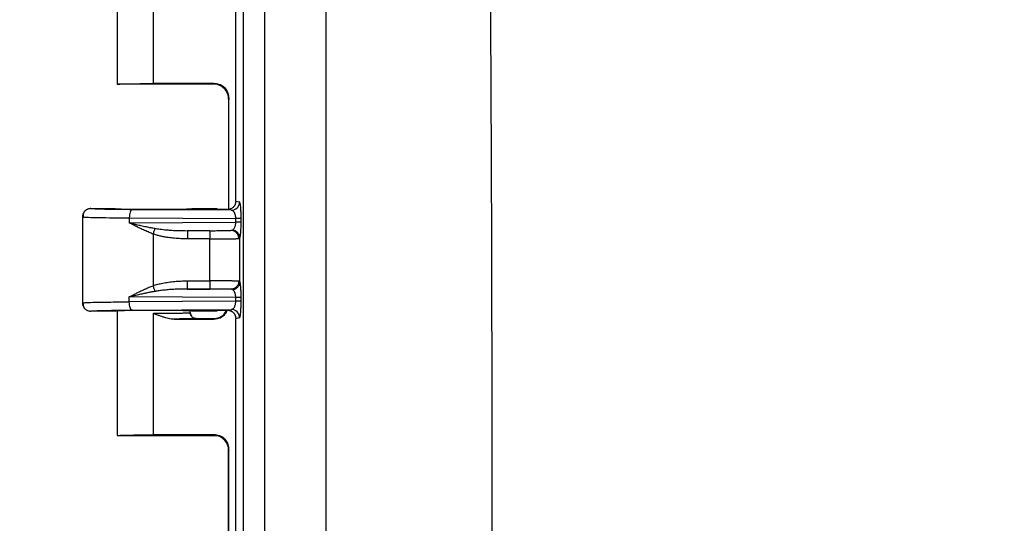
# Model space of a CAD drawing. Header units: inches. Extents: x 1.1 to 48.4, y 1.1 to 37.1.
# Tile 9 of 22: x 10.6 to 14.8, y 15.8 to 17.9. Entities that reach past the tile are written whole.
import ezdxf

# ---------------------------------------------------------------- set-up
doc = ezdxf.new("R2010")
doc.units = ezdxf.units.IN
doc.header["$LTSCALE"] = 4.5
doc.header["$MEASUREMENT"] = 0
doc.layers.add('DIMENSIONS', color=140, linetype='Continuous', lineweight=25)
doc.styles.add('SLDTEXTSTYLE0', font='TXT', dxfattribs={"width": 0.7})
doc.dimstyles.new('SLDDIMSTYLE0', dxfattribs={"dimtxt": 0.382324, "dimasz": 0.585, "dimexe": 0, "dimexo": 0.0625, "dimgap": 0.095581, "dimtad": 0, "dimtih": 1, "dimtoh": 1, "dimrnd": 1e-09, "dimzin": 12, "dimdsep": 46, "dimtxsty": 'SLDTEXTSTYLE0', "dimsah": 1, "dimcen": 0.09, "dimadec": 0, "dimazin": 3, "dimtfac": 1, "dimtofl": 0, "dimtmove": 0, "dimatfit": 3, "dimfxl": 0, "dimfrac": 2, "dimtolj": 1, "dimtzin": 12, "dimarcsym": 0})

# ---------------------------------------------------------------- blocks, each defined once
blk = doc.blocks.new('_D_3')
at = {"layer": 'DIMENSIONS'}
for p, q in [((10.8567, 21.8093), (10.8567, 28.5819)), ((23.5329, 16.1253), (23.5329, 28.5819)), ((10.8567, 28.0194), (15.9794, 28.0194)), ((16.4975, 28.0194), (16.3691, 28.0194)), ((16.3691, 28.0194), (16.3691, 27.4117)), ((17.9517, 28.0194), (18.08, 28.0194)), ((18.08, 28.0194), (18.08, 27.4117)), ((23.5329, 28.0194), (18.4698, 28.0194)), ((16.3691, 27.4117), (16.4975, 27.4117)), ((18.08, 27.4117), (17.9517, 27.4117))]:
    blk.add_line(p, q, dxfattribs=at)
for points in [[(10.8567, 28.0194), (11.4417, 27.9294), (11.4417, 28.1094)], [(23.5329, 28.0194), (22.9479, 28.1094), (22.9479, 27.9294)]]:
    blk.add_solid(points, dxfattribs=at)
at = {"layer": 'DIMENSIONS', "char_height": 0.375, "attachment_point": 1, "style": 'SLDTEXTSTYLE0'}
for s, insert in [('12.68', (16.4975, 28.5884)), ('322.0', (16.4975, 27.8951))]:
    blk.add_mtext(s, dxfattribs=dict(at, insert=insert))
blk = doc.blocks.new('_D_4')
at = {"layer": 'DIMENSIONS'}
for p, q in [((12.677, 22.9128), (6.3961, 22.9128)), ((6.9586, 22.9128), (6.9586, 16.0077)), ((6.2315, 15.3145), (6.1031, 15.3145)), ((6.1031, 15.3145), (6.1031, 14.7069)), ((7.6856, 15.3145), (7.814, 15.3145)), ((7.814, 15.3145), (7.814, 14.7069)), ((6.1031, 14.7069), (6.2315, 14.7069)), ((7.814, 14.7069), (7.6856, 14.7069)), ((6.9586, 8.8878), (6.9586, 14.6213)), ((12.677, 8.8878), (6.3961, 8.8878))]:
    blk.add_line(p, q, dxfattribs=at)
for points in [[(6.9586, 22.9128), (6.8686, 22.3278), (7.0486, 22.3278)], [(6.9586, 8.8878), (7.0486, 9.4728), (6.8686, 9.4728)]]:
    blk.add_solid(points, dxfattribs=at)
at = {"layer": 'DIMENSIONS', "char_height": 0.375, "attachment_point": 1, "style": 'SLDTEXTSTYLE0'}
for s, insert in [('14.02', (6.2315, 15.8835)), ('356.2', (6.2315, 15.1903))]:
    blk.add_mtext(s, dxfattribs=dict(at, insert=insert))
blk = doc.blocks.new('_D_6')
at = {"layer": 'DIMENSIONS'}
for p, q in [((11.5295, 22.6028), (8.522, 22.6028)), ((9.0845, 22.6028), (9.0845, 16.0077)), ((8.3575, 15.3145), (8.2291, 15.3145)), ((8.2291, 15.3145), (8.2291, 14.7069)), ((9.8116, 15.3145), (9.94, 15.3145)), ((9.94, 15.3145), (9.94, 14.7069)), ((8.2291, 14.7069), (8.3575, 14.7069)), ((9.94, 14.7069), (9.8116, 14.7069)), ((9.0845, 9.1978), (9.0845, 14.6213)), ((11.5295, 9.1978), (8.522, 9.1978))]:
    blk.add_line(p, q, dxfattribs=at)
for points in [[(9.0845, 22.6028), (8.9945, 22.0178), (9.1745, 22.0178)], [(9.0845, 9.1978), (9.1745, 9.7828), (8.9945, 9.7828)]]:
    blk.add_solid(points, dxfattribs=at)
at = {"layer": 'DIMENSIONS', "char_height": 0.375, "attachment_point": 1, "style": 'SLDTEXTSTYLE0'}
for s, insert in [('13.41', (8.3575, 15.8835)), ('340.5', (8.3575, 15.1903))]:
    blk.add_mtext(s, dxfattribs=dict(at, insert=insert))
blk = doc.blocks.new('_D_7')
at = {"layer": 'DIMENSIONS'}
for p, q in [((12.8429, 23.5253), (4.2701, 23.5253)), ((4.8326, 23.5253), (4.8326, 16.0077)), ((4.1055, 15.3145), (3.9771, 15.3145)), ((3.9771, 15.3145), (3.9771, 14.7069)), ((5.5597, 15.3145), (5.688, 15.3145)), ((5.688, 15.3145), (5.688, 14.7069)), ((3.9771, 14.7069), (4.1055, 14.7069)), ((5.688, 14.7069), (5.5597, 14.7069)), ((4.8326, 8.2753), (4.8326, 14.6213)), ((12.8429, 8.2753), (4.2701, 8.2753))]:
    blk.add_line(p, q, dxfattribs=at)
for points in [[(4.8326, 23.5253), (4.7426, 22.9403), (4.9226, 22.9403)], [(4.8326, 8.2753), (4.9226, 8.8603), (4.7426, 8.8603)]]:
    blk.add_solid(points, dxfattribs=at)
at = {"layer": 'DIMENSIONS', "char_height": 0.375, "attachment_point": 1, "style": 'SLDTEXTSTYLE0'}
for s, insert in [('15.25', (4.1055, 15.8835)), ('387.4', (4.1055, 15.1903))]:
    blk.add_mtext(s, dxfattribs=dict(at, insert=insert))

msp = doc.modelspace()

# ---------------------------------------------------------------- linework, layer by layer
for p, q in [((11.542, 22.3172), (11.542, 9.4834)), ((11.8954, 21.2898), (11.8954, 10.5108)), ((11.0042, 18.1815), (11.0042, 17.6503)), ((11.1604, 17.653), (11.1604, 18.1722)), ((11.5107, 17.1502), (11.5107, 18.1504)), ((11.4323, 17.6503), (11.0042, 17.6503)), ((11.4169, 17.653), (11.1604, 17.653)), ((11.4153, 17.6514), (11.4169, 17.653)), ((11.4458, 17.6473), (11.4323, 17.6503)), ((11.4819, 17.588), (11.4803, 17.5864)), ((11.4803, 17.5864), (11.4803, 17.1159)), ((11.4819, 17.1163), (11.4819, 17.588)), ((11.5272, 17.1469), (11.5107, 17.1502)), ((10.8681, 17.11), (10.867, 17.1081)), ((10.8917, 17.119), (10.9967, 17.119)), ((11.4923, 17.1119), (11.0685, 17.1146)), ((11.3242, 17.119), (11.4293, 17.119)), ((11.4293, 17.119), (11.4362, 17.1156)), ((11.4923, 17.1119), (11.4756, 17.1153)), ((10.8567, 17.0844), (10.8567, 16.7162)), ((10.8567, 17.084), (10.8615, 17.0834)), ((11.0565, 17.0796), (11.5109, 17.0767)), ((11.0565, 17.0796), (11.0565, 17.0585)), ((11.0565, 17.0585), (11.5109, 17.0613)), ((11.5109, 17.0613), (11.5109, 17.0767)), ((11.5338, 17.0613), (11.5109, 17.0613)), ((11.5338, 17.0613), (11.5338, 17.0767)), ((11.3048, 17.025), (11.4901, 17.0261)), ((11.4, 17.025), (11.3048, 17.025)), ((11.1583, 17.0105), (11.1583, 16.7901)), ((11.4003, 16.99), (11.305, 16.99)), ((11.4003, 16.8106), (11.4003, 16.99)), ((11.5289, 16.8069), (11.5289, 16.9937)), ((11.305, 16.8106), (11.4003, 16.8106)), ((11.4901, 16.7745), (11.3048, 16.7756)), ((11.3048, 16.7756), (11.4, 16.7756)), ((11.0565, 16.721), (11.0565, 16.7421)), ((11.5109, 16.7392), (11.0565, 16.7421)), ((11.5109, 16.7238), (11.0565, 16.721)), ((11.5109, 16.7238), (11.5109, 16.7392)), ((11.5338, 16.7238), (11.5109, 16.7238)), ((11.5338, 16.7238), (11.5338, 16.7392)), ((10.8567, 16.7166), (10.864, 16.7172)), ((10.9967, 16.6815), (10.8917, 16.6815)), ((11.0042, 16.6822), (10.9967, 16.6815)), ((11.0042, 16.6824), (11.0042, 16.1503)), ((11.0685, 16.686), (11.4923, 16.6887)), ((11.3167, 16.6753), (11.3167, 16.6815)), ((11.4293, 16.6815), (11.3242, 16.6815)), ((11.4362, 16.685), (11.4293, 16.6815)), ((11.4756, 16.6853), (11.4923, 16.6887)), ((11.1604, 16.153), (11.1604, 16.6722)), ((11.2404, 16.6479), (11.2797, 16.6479)), ((11.2515, 16.6476), (11.4169, 16.6476)), ((11.3218, 16.6602), (11.3138, 16.675)), ((11.3232, 16.6584), (11.317, 16.6712)), ((11.3417, 16.6503), (11.4323, 16.6503)), ((11.4169, 16.6476), (11.4153, 16.6492)), ((11.5107, 16.6504), (11.5272, 16.6537)), ((11.5107, 15.6502), (11.5107, 16.6504)), ((11.0042, 16.1503), (11.4323, 16.1503)), ((11.4169, 16.153), (11.1604, 16.153)), ((11.4169, 16.153), (11.4153, 16.1514)), ((11.4438, 16.1488), (11.4323, 16.1503)), ((11.4819, 16.088), (11.4803, 16.0864)), ((11.4803, 15.6159), (11.4803, 16.0864)), ((11.4819, 15.6163), (11.4819, 16.088))]:
    msp.add_line(p, q)
msp.add_arc((11.4922, 17.1469), 0.035, 270.2071, 0.0027)
for points, knots in [([(11.6316, 22.3172), (11.6317, 22.3147), (11.6318, 22.3086), (11.6322, 22.2984), (11.6326, 22.2881), (11.6329, 22.2788), (11.6329, 22.2678), (11.6329, 22.251), (11.6329, 22.2283), (11.6329, 22.1949), (11.6329, 22.1533), (11.6329, 22.0866), (11.6329, 22.0032), (11.6329, 21.8698), (11.6329, 21.703), (11.6329, 21.3029), (11.6329, 20.4358), (11.6329, 18.5682), (11.6329, 15.9003), (11.6329, 13.2324), (11.6329, 11.3649), (11.6329, 10.4978), (11.6329, 10.0976), (11.6329, 9.9309), (11.6329, 9.7975), (11.6329, 9.7141), (11.6329, 9.6474), (11.6329, 9.6057), (11.6329, 9.5724), (11.6329, 9.5497), (11.6329, 9.5329), (11.6329, 9.5219), (11.6326, 9.5126), (11.6322, 9.5023), (11.6318, 9.492), (11.6317, 9.486), (11.6316, 9.4834)], [0, 0, 0, 0, 0.000594, 0.001405, 0.002395, 0.003006, 0.003569, 0.00498, 0.006929, 0.008878, 0.012775, 0.016673, 0.024469, 0.032264, 0.047855, 0.063447, 0.125811, 0.25054, 0.499997, 0.749455, 0.874184, 0.936548, 0.952139, 0.96773, 0.975526, 0.983321, 0.987219, 0.991117, 0.993066, 0.995015, 0.99642, 0.996987, 0.997592, 0.998589, 0.999402, 1, 1, 1, 1]), ([(12.5627, 21.2898), (12.564, 21.1987), (12.5667, 21.0171), (12.5705, 20.7458), (12.5741, 20.4765), (12.5774, 20.2089), (12.5808, 19.9184), (12.5843, 19.6052), (12.5887, 19.1561), (12.5935, 18.5951), (12.598, 17.9214), (12.6012, 17.2477), (12.6031, 16.574), (12.6037, 15.9003), (12.6031, 15.2266), (12.6012, 14.5529), (12.598, 13.8792), (12.5935, 13.2055), (12.5887, 12.6445), (12.5843, 12.1954), (12.5794, 11.7482), (12.5725, 11.1864), (12.566, 10.7373), (12.5627, 10.5108)], [0, 0, 0, 0, 0.025366, 0.050533, 0.075518, 0.100338, 0.125013, 0.156373, 0.187515, 0.250014, 0.312512, 0.375009, 0.437505, 0.5, 0.562495, 0.624991, 0.687488, 0.749986, 0.812485, 0.843625, 0.874987, 0.936952, 1, 1, 1, 1]), ([(11.0042, 17.6503), (11.0043, 17.6506), (11.0078, 17.651), (11.0232, 17.6516), (11.0352, 17.6519), (11.0656, 17.6525), (11.084, 17.6527), (11.1223, 17.6529), (11.1421, 17.653), (11.1604, 17.653)], [0, 0, 0, 0, 0.25, 0.25, 0.5, 0.5, 0.75, 0.75, 1, 1, 1, 1]), ([(11.4803, 17.5864), (11.4803, 17.5941), (11.4789, 17.6023), (11.4726, 17.6183), (11.4677, 17.626), (11.455, 17.6387), (11.4473, 17.6437), (11.4313, 17.65), (11.423, 17.6514), (11.4153, 17.6514)], [0, 0, 0, 0, 0.25, 0.25, 0.5, 0.5, 0.75, 0.75, 1, 1, 1, 1]), ([(11.4819, 17.588), (11.4819, 17.5957), (11.4805, 17.6039), (11.4742, 17.6199), (11.4692, 17.6276), (11.4565, 17.6403), (11.4488, 17.6453), (11.4328, 17.6516), (11.4246, 17.653), (11.4169, 17.653)], [0, 0, 0, 0, 0.25, 0.25, 0.5, 0.5, 0.75, 0.75, 1, 1, 1, 1]), ([(11.4435, 17.6491), (11.4481, 17.6471), (11.4573, 17.643), (11.471, 17.6273), (11.48, 17.6073), (11.4806, 17.5926), (11.4808, 17.5856)], [0, 0, 0, 0, 0.258259, 0.518361, 0.769072, 1, 1, 1, 1]), ([(11.5107, 17.1502), (11.5106, 17.149), (11.5106, 17.1466), (11.51, 17.143), (11.509, 17.1394), (11.5077, 17.136), (11.506, 17.1327), (11.504, 17.1295), (11.5012, 17.1261), (11.4973, 17.1225), (11.4921, 17.1192), (11.4858, 17.1165), (11.4812, 17.1158), (11.4788, 17.1154)], [0, 0, 0, 0, 0.070048, 0.140532, 0.211459, 0.282834, 0.354663, 0.426953, 0.499708, 0.609639, 0.729661, 0.85978, 1, 1, 1, 1]), ([(11.5297, 17.1413), (11.5296, 17.1419), (11.5293, 17.1432), (11.5288, 17.1446), (11.5283, 17.1458), (11.5278, 17.1467), (11.5274, 17.1468), (11.5272, 17.1469)], [0, 0, 0, 0, 0.174308, 0.361449, 0.56142, 0.77425, 1, 1, 1, 1]), ([(10.8917, 17.119), (10.8904, 17.119), (10.8878, 17.1189), (10.8839, 17.1183), (10.88, 17.1171), (10.8762, 17.1155), (10.8725, 17.1134), (10.8691, 17.1109), (10.8659, 17.1079), (10.8631, 17.1044), (10.8605, 17.1002), (10.8584, 17.0953), (10.857, 17.0899), (10.8568, 17.086), (10.8567, 17.084)], [0, 0, 0, 0, 0.069046, 0.141016, 0.215344, 0.291371, 0.368371, 0.445585, 0.522605, 0.604702, 0.6939, 0.789973, 0.892337, 1, 1, 1, 1]), ([(10.8637, 17.1051), (10.8618, 17.1018), (10.8579, 17.0952), (10.8593, 17.087), (10.86, 17.0829)], [0, 0, 0, 0, 0.494864, 1, 1, 1, 1]), ([(11.0685, 17.1146), (11.0428, 17.1148), (11.0185, 17.115), (10.975, 17.1156), (10.9558, 17.116), (10.9244, 17.1167), (10.9122, 17.1172), (10.8958, 17.1181), (10.8916, 17.1186), (10.8917, 17.119)], [0, 0, 0, 0, 0.25, 0.25, 0.5, 0.5, 0.75, 0.75, 1, 1, 1, 1]), ([(10.9967, 17.119), (10.9967, 17.119), (10.9968, 17.1189), (10.9974, 17.1188), (10.9984, 17.1186), (10.9998, 17.1185), (11.0014, 17.1184), (11.0034, 17.1182), (11.0055, 17.1181), (11.008, 17.118), (11.0105, 17.1179), (11.0133, 17.1178), (11.0162, 17.1177), (11.0192, 17.1176), (11.0223, 17.1175), (11.0254, 17.1174), (11.0286, 17.1174), (11.0319, 17.1173), (11.0351, 17.1172), (11.0383, 17.1171), (11.0415, 17.1171), (11.0539, 17.1169), (11.0785, 17.1165), (11.1186, 17.1163), (11.1674, 17.1161), (11.2241, 17.1163), (11.2634, 17.1168), (11.2828, 17.1171), (11.2892, 17.1173), (11.2956, 17.1174), (11.3019, 17.1176), (11.3078, 17.1178), (11.3131, 17.118), (11.3177, 17.1182), (11.3213, 17.1185), (11.3237, 17.1188), (11.324, 17.119), (11.3242, 17.119)], [0, 0, 0, 0, 0.016331, 0.032262, 0.047793, 0.062924, 0.077655, 0.091985, 0.105916, 0.119446, 0.132576, 0.145306, 0.157636, 0.169566, 0.181096, 0.192225, 0.202955, 0.213284, 0.223213, 0.232741, 0.24187, 0.250599, 0.33692, 0.420211, 0.500474, 0.621597, 0.749455, 0.767311, 0.786768, 0.807824, 0.83048, 0.854735, 0.88059, 0.908044, 0.937097, 0.967749, 1, 1, 1, 1]), ([(11.0685, 17.1146), (11.0654, 17.1145), (11.0623, 17.1106), (11.0579, 17.0977), (11.0566, 17.0887), (11.0565, 17.0796)], [0, 0, 0, 0, 0.5, 0.5, 1, 1, 1, 1]), ([(11.4756, 17.1153), (11.4743, 17.1153), (11.4718, 17.1153), (11.4679, 17.1153), (11.4639, 17.1153), (11.4599, 17.1154), (11.4556, 17.1154), (11.4509, 17.1154), (11.4443, 17.1155), (11.4394, 17.1156), (11.4362, 17.1156)], [0, 0, 0, 0, 0.084702, 0.173146, 0.266053, 0.364044, 0.46765, 0.589721, 0.727142, 1, 1, 1, 1]), ([(11.5109, 17.0767), (11.5109, 17.0777), (11.5109, 17.0795), (11.5107, 17.0823), (11.5103, 17.0851), (11.5099, 17.0878), (11.5094, 17.0905), (11.5083, 17.0944), (11.5065, 17.0995), (11.5039, 17.1042), (11.5011, 17.1077), (11.4984, 17.1099), (11.4954, 17.1115), (11.4935, 17.1118), (11.4923, 17.1119)], [0, 0, 0, 0, 0.042767, 0.08611, 0.130256, 0.175421, 0.221806, 0.269596, 0.394316, 0.535462, 0.642853, 0.766467, 0.863579, 1, 1, 1, 1]), ([(11.5338, 17.0767), (11.5338, 17.0783), (11.5338, 17.0814), (11.5338, 17.0861), (11.5337, 17.0908), (11.5336, 17.0955), (11.5334, 17.1002), (11.5333, 17.1048), (11.5329, 17.112), (11.5323, 17.1218), (11.5314, 17.1306), (11.5305, 17.1372), (11.53, 17.1399), (11.5297, 17.1413)], [0, 0, 0, 0, 0.054343, 0.109734, 0.166148, 0.223543, 0.281919, 0.341269, 0.401538, 0.570281, 0.764177, 0.868089, 1, 1, 1, 1]), ([(10.8615, 17.0834), (10.8621, 17.0833), (10.8644, 17.0828), (10.8843, 17.082), (10.9238, 17.081), (10.985, 17.0801), (11.0331, 17.0798), (11.0565, 17.0796)], [0, 0, 0, 0, 0.071988, 0.249152, 0.518318, 0.764549, 1, 1, 1, 1]), ([(11.0565, 17.0585), (11.0617, 17.0573), (11.0712, 17.055), (11.0846, 17.0519), (11.096, 17.0493), (11.1102, 17.0461), (11.1274, 17.0424), (11.1476, 17.0383), (11.1605, 17.036), (11.1665, 17.0348)], [0, 0, 0, 0, 0.143161, 0.266977, 0.371447, 0.456572, 0.657037, 0.838176, 1, 1, 1, 1]), ([(11.1583, 17.0105), (11.1555, 17.0116), (11.1497, 17.0139), (11.1408, 17.0175), (11.1316, 17.0215), (11.1219, 17.0258), (11.1118, 17.0305), (11.0986, 17.0368), (11.0799, 17.0462), (11.0652, 17.0539), (11.0565, 17.0585)], [0, 0, 0, 0, 0.079319, 0.163194, 0.251644, 0.344686, 0.442334, 0.544601, 0.733694, 1, 1, 1, 1]), ([(11.497, 17.0275), (11.4976, 17.0278), (11.4988, 17.0285), (11.5004, 17.0299), (11.5019, 17.0315), (11.5038, 17.0338), (11.5058, 17.0373), (11.5078, 17.042), (11.5092, 17.0468), (11.5102, 17.0516), (11.5108, 17.0564), (11.5109, 17.0597), (11.5109, 17.0613)], [0, 0, 0, 0, 0.091001, 0.175269, 0.252836, 0.323744, 0.473527, 0.607679, 0.712964, 0.8126, 0.907811, 1, 1, 1, 1]), ([(11.5338, 17.0767), (11.5332, 17.0767), (11.5307, 17.0767), (11.5227, 17.0767), (11.5171, 17.0767), (11.5109, 17.0767)], [0, 0, 0, 0, 0.5, 0.5, 1, 1, 1, 1]), ([(11.5308, 17.0028), (11.5314, 17.0069), (11.5319, 17.0116), (11.5324, 17.0186), (11.5326, 17.0209), (11.5328, 17.0243), (11.5329, 17.0255), (11.533, 17.028), (11.5331, 17.0292), (11.5336, 17.0405), (11.5338, 17.0513), (11.5338, 17.0613)], [0, 0, 0, 0, 0.25, 0.25, 0.375, 0.375, 0.4375, 0.4375, 0.5, 0.5, 1, 1, 1, 1]), ([(11.1583, 17.0105), (11.1598, 17.0149), (11.1614, 17.0196), (11.1643, 17.028), (11.1655, 17.0318), (11.1665, 17.0348)], [0, 0, 0, 0, 0.5, 0.5, 1, 1, 1, 1]), ([(11.1665, 17.0348), (11.17, 17.0342), (11.1772, 17.033), (11.1887, 17.0314), (11.2013, 17.0299), (11.2151, 17.0285), (11.2351, 17.0269), (11.2651, 17.0253), (11.2901, 17.0251), (11.3048, 17.025)], [0, 0, 0, 0, 0.075222, 0.158636, 0.250258, 0.350099, 0.458169, 0.683251, 1, 1, 1, 1]), ([(11.3048, 17.025), (11.3049, 17.0248), (11.3049, 17.021), (11.305, 17.008), (11.305, 16.999), (11.305, 16.99)], [0, 0, 0, 0, 0.5, 0.5, 1, 1, 1, 1]), ([(11.4, 17.025), (11.4051, 17.025), (11.4101, 17.025), (11.4199, 17.025), (11.4247, 17.025), (11.4392, 17.0251), (11.4479, 17.0252), (11.4641, 17.0254), (11.4711, 17.0255), (11.4827, 17.0258), (11.4871, 17.026), (11.4901, 17.0261)], [0, 0, 0, 0, 0.125, 0.125, 0.25, 0.25, 0.5, 0.5, 0.75, 0.75, 1, 1, 1, 1]), ([(11.4, 17.025), (11.4001, 17.0249), (11.4001, 17.0238), (11.4001, 17.02), (11.4002, 17.0174), (11.4002, 17.0116), (11.4002, 17.008), (11.4003, 16.9996), (11.4003, 16.9948), (11.4003, 16.99)], [0, 0, 0, 0, 0.25, 0.25, 0.5, 0.5, 0.75, 0.75, 1, 1, 1, 1]), ([(11.5235, 16.9911), (11.5235, 16.996), (11.5224, 17.0008), (11.5189, 17.0093), (11.5164, 17.0129), (11.5109, 17.0187), (11.5074, 17.0213), (11.4993, 17.025), (11.4947, 17.0261), (11.4901, 17.0261)], [0, 0, 0, 0, 0.25, 0.25, 0.5, 0.5, 0.75, 0.75, 1, 1, 1, 1]), ([(11.5289, 16.9937), (11.5288, 16.9981), (11.5278, 17.0024), (11.5253, 17.0082), (11.5243, 17.01), (11.5221, 17.0133), (11.5209, 17.0148), (11.517, 17.019), (11.5137, 17.0216), (11.5059, 17.0256), (11.5015, 17.027), (11.497, 17.0275)], [0, 0, 0, 0, 0.25, 0.25, 0.375, 0.375, 0.5, 0.5, 0.75, 0.75, 1, 1, 1, 1]), ([(11.305, 16.99), (11.3003, 16.99), (11.2909, 16.9901), (11.277, 16.9905), (11.2632, 16.9913), (11.2497, 16.9924), (11.2363, 16.9938), (11.2215, 16.9958), (11.2055, 16.9984), (11.1888, 17.0018), (11.1731, 17.0057), (11.1632, 17.009), (11.1583, 17.0105)], [0, 0, 0, 0, 0.095225, 0.189125, 0.281749, 0.373151, 0.463382, 0.5525, 0.674317, 0.789353, 0.897827, 1, 1, 1, 1]), ([(11.4003, 16.99), (11.4027, 16.99), (11.4076, 16.99), (11.4151, 16.99), (11.4226, 16.99), (11.4302, 16.99), (11.4378, 16.9901), (11.4454, 16.9901), (11.453, 16.9901), (11.4605, 16.9902), (11.4679, 16.9902), (11.475, 16.9903), (11.482, 16.9904), (11.4887, 16.9904), (11.4951, 16.9905), (11.5011, 16.9906), (11.5067, 16.9907), (11.5118, 16.9908), (11.5163, 16.9909), (11.5203, 16.991), (11.5224, 16.9911), (11.5235, 16.9911)], [0, 0, 0, 0, 0.044617, 0.090114, 0.136496, 0.183763, 0.23192, 0.280972, 0.330924, 0.381776, 0.433523, 0.486162, 0.53969, 0.594111, 0.649428, 0.705638, 0.762735, 0.820715, 0.879579, 0.939338, 1, 1, 1, 1]), ([(11.5235, 16.9911), (11.5241, 16.9912), (11.5252, 16.9913), (11.5265, 16.9916), (11.5276, 16.9921), (11.5284, 16.9928), (11.5287, 16.9934), (11.5289, 16.9937)], [0, 0, 0, 0, 0.214615, 0.422149, 0.62233, 0.815028, 1, 1, 1, 1]), ([(11.1583, 16.7901), (11.1615, 16.7911), (11.168, 16.7933), (11.1782, 16.7961), (11.1889, 16.7987), (11.2001, 16.8011), (11.2119, 16.8033), (11.2286, 16.8059), (11.2504, 16.8084), (11.2774, 16.8103), (11.2958, 16.8105), (11.305, 16.8106)], [0, 0, 0, 0, 0.06789, 0.13876, 0.212698, 0.289782, 0.370082, 0.453657, 0.630824, 0.812802, 1, 1, 1, 1]), ([(11.3048, 16.7756), (11.3048, 16.7757), (11.3049, 16.7768), (11.3049, 16.7806), (11.3049, 16.7832), (11.305, 16.789), (11.305, 16.7926), (11.305, 16.801), (11.305, 16.8058), (11.305, 16.8106)], [0, 0, 0, 0, 0.25, 0.25, 0.5, 0.5, 0.75, 0.75, 1, 1, 1, 1]), ([(11.4003, 16.8106), (11.4003, 16.8058), (11.4003, 16.801), (11.4002, 16.7926), (11.4002, 16.789), (11.4002, 16.7832), (11.4001, 16.7806), (11.4001, 16.7768), (11.4001, 16.7757), (11.4, 16.7756)], [0, 0, 0, 0, 0.25, 0.25, 0.5, 0.5, 0.75, 0.75, 1, 1, 1, 1]), ([(11.5235, 16.8094), (11.5227, 16.8095), (11.5212, 16.8095), (11.5185, 16.8096), (11.5154, 16.8097), (11.5121, 16.8098), (11.5085, 16.8099), (11.5045, 16.8099), (11.5004, 16.81), (11.496, 16.8101), (11.4914, 16.8101), (11.4866, 16.8102), (11.4817, 16.8102), (11.4766, 16.8103), (11.4714, 16.8103), (11.4661, 16.8104), (11.4607, 16.8104), (11.4553, 16.8105), (11.4498, 16.8105), (11.4442, 16.8105), (11.4387, 16.8105), (11.4331, 16.8106), (11.4275, 16.8106), (11.422, 16.8106), (11.4165, 16.8106), (11.411, 16.8106), (11.4056, 16.8106), (11.402, 16.8106), (11.4003, 16.8106)], [0, 0, 0, 0, 0.044421, 0.088358, 0.131814, 0.174793, 0.2173, 0.259336, 0.3009, 0.34199, 0.382603, 0.422737, 0.462393, 0.501572, 0.540277, 0.578506, 0.616258, 0.653532, 0.690326, 0.72664, 0.762472, 0.797826, 0.832704, 0.867107, 0.901038, 0.934496, 0.967483, 1, 1, 1, 1]), ([(11.5235, 16.8094), (11.5235, 16.8046), (11.5224, 16.7998), (11.5189, 16.7913), (11.5164, 16.7877), (11.5109, 16.7819), (11.5074, 16.7793), (11.4993, 16.7755), (11.4947, 16.7745), (11.4901, 16.7745)], [0, 0, 0, 0, 0.25, 0.25, 0.5, 0.5, 0.75, 0.75, 1, 1, 1, 1]), ([(11.497, 16.7731), (11.5015, 16.7736), (11.5059, 16.775), (11.5137, 16.779), (11.517, 16.7816), (11.5209, 16.7858), (11.5221, 16.7873), (11.5243, 16.7906), (11.5253, 16.7924), (11.5278, 16.7982), (11.5288, 16.8025), (11.5289, 16.8069)], [0, 0, 0, 0, 0.25, 0.25, 0.5, 0.5, 0.625, 0.625, 0.75, 0.75, 1, 1, 1, 1]), ([(11.5289, 16.8069), (11.5286, 16.8073), (11.5282, 16.808), (11.5271, 16.8088), (11.5256, 16.8093), (11.5242, 16.8094), (11.5235, 16.8094)], [0, 0, 0, 0, 0.232737, 0.477233, 0.733109, 1, 1, 1, 1]), ([(11.5334, 16.764), (11.5333, 16.7653), (11.5332, 16.7681), (11.533, 16.7721), (11.5328, 16.776), (11.5326, 16.7797), (11.5323, 16.7834), (11.5319, 16.788), (11.5314, 16.7933), (11.5306, 16.7989), (11.5298, 16.8037), (11.5292, 16.8058), (11.5289, 16.8069)], [0, 0, 0, 0, 0.0641125, 0.129176, 0.1951426, 0.2620328, 0.3298486, 0.398552, 0.5356032, 0.681521, 0.8363053, 1, 1, 1, 1]), ([(11.0565, 16.7421), (11.0596, 16.7438), (11.0656, 16.7469), (11.0741, 16.7514), (11.082, 16.7554), (11.089, 16.759), (11.0953, 16.7621), (11.106, 16.7674), (11.121, 16.7744), (11.1401, 16.7829), (11.1525, 16.7878), (11.1583, 16.7901)], [0, 0, 0, 0, 0.0961727, 0.1838803, 0.2631228, 0.3339007, 0.3962145, 0.4500651, 0.6523459, 0.8356149, 1, 1, 1, 1]), ([(11.1666, 16.7658), (11.162, 16.7649), (11.1526, 16.7632), (11.1378, 16.7603), (11.122, 16.757), (11.1042, 16.7531), (11.0821, 16.7481), (11.066, 16.7444), (11.0565, 16.7421)], [0, 0, 0, 0, 0.120142, 0.251693, 0.394659, 0.549042, 0.736262, 1, 1, 1, 1]), ([(11.1666, 16.7658), (11.1656, 16.7688), (11.1643, 16.7726), (11.1614, 16.781), (11.1598, 16.7856), (11.1583, 16.7901)], [0, 0, 0, 0, 0.5, 0.5, 1, 1, 1, 1]), ([(11.3048, 16.7756), (11.2983, 16.7756), (11.286, 16.7756), (11.2687, 16.7752), (11.2534, 16.7746), (11.2402, 16.7739), (11.2242, 16.7728), (11.2057, 16.7712), (11.1851, 16.7688), (11.1724, 16.7667), (11.1666, 16.7658)], [0, 0, 0, 0, 0.1402, 0.265377, 0.375531, 0.470663, 0.550774, 0.722434, 0.872158, 1, 1, 1, 1]), ([(11.4901, 16.7745), (11.4886, 16.7745), (11.4858, 16.7747), (11.4822, 16.7748), (11.4797, 16.7748), (11.4783, 16.7749), (11.4739, 16.775), (11.4707, 16.7751), (11.4637, 16.7752), (11.46, 16.7752), (11.4479, 16.7754), (11.439, 16.7755), (11.42, 16.7756), (11.4102, 16.7756), (11.4, 16.7756)], [0, 0, 0, 0, 0.125, 0.1875, 0.1875, 0.25, 0.25, 0.375, 0.375, 0.5, 0.5, 0.75, 0.75, 1, 1, 1, 1]), ([(11.5109, 16.7392), (11.5109, 16.7403), (11.5109, 16.7424), (11.5106, 16.7455), (11.5102, 16.7487), (11.5096, 16.7518), (11.5089, 16.7548), (11.508, 16.7577), (11.507, 16.7605), (11.5057, 16.7634), (11.5041, 16.7663), (11.5021, 16.769), (11.4997, 16.7715), (11.4979, 16.7726), (11.497, 16.7731)], [0, 0, 0, 0, 0.059035, 0.119362, 0.181389, 0.245491, 0.312008, 0.381245, 0.45347, 0.528924, 0.629128, 0.738979, 0.859988, 1, 1, 1, 1]), ([(11.4923, 16.6887), (11.493, 16.6887), (11.4943, 16.6889), (11.4961, 16.6895), (11.4976, 16.6903), (11.499, 16.6912), (11.501, 16.6929), (11.5036, 16.696), (11.5064, 16.701), (11.5085, 16.7065), (11.5098, 16.7121), (11.5107, 16.7179), (11.5108, 16.7219), (11.5109, 16.7238)], [0, 0, 0, 0, 0.080242, 0.151818, 0.21473, 0.268983, 0.314581, 0.471384, 0.605969, 0.71452, 0.815272, 0.909798, 1, 1, 1, 1]), ([(11.5338, 16.7392), (11.5332, 16.7392), (11.5307, 16.7392), (11.5227, 16.7392), (11.5171, 16.7392), (11.5109, 16.7392)], [0, 0, 0, 0, 0.5, 0.5, 1, 1, 1, 1]), ([(11.5301, 16.6618), (11.5305, 16.664), (11.5315, 16.6693), (11.5327, 16.6839), (11.5336, 16.7029), (11.5338, 16.7171), (11.5338, 16.7238)], [0, 0, 0, 0, 0.20136, 0.47041, 0.748018, 1, 1, 1, 1]), ([(11.5338, 16.7392), (11.5338, 16.7409), (11.5338, 16.7442), (11.5338, 16.7491), (11.5337, 16.7541), (11.5335, 16.7591), (11.5334, 16.7623), (11.5334, 16.764)], [0, 0, 0, 0, 0.191893, 0.387903, 0.588015, 0.792091, 1, 1, 1, 1]), ([(10.8567, 16.7166), (10.8567, 16.7157), (10.8568, 16.7133), (10.8574, 16.7087), (10.8592, 16.7031), (10.8623, 16.6971), (10.8667, 16.6917), (10.8723, 16.6871), (10.8785, 16.6839), (10.8851, 16.6819), (10.8895, 16.6817), (10.8917, 16.6815)], [0, 0, 0, 0, 0.047632, 0.131779, 0.250154, 0.367583, 0.500104, 0.628471, 0.756779, 0.881636, 1, 1, 1, 1]), ([(10.86, 16.7177), (10.8593, 16.7136), (10.8579, 16.7054), (10.8617, 16.6989), (10.8636, 16.6956)], [0, 0, 0, 0, 0.505088, 1, 1, 1, 1]), ([(10.864, 16.7172), (10.8665, 16.7175), (10.8721, 16.7182), (10.9126, 16.7194), (10.973, 16.7204), (11.0294, 16.7208), (11.0565, 16.721)], [0, 0, 0, 0, 0.200982, 0.436981, 0.729497, 1, 1, 1, 1]), ([(10.8917, 16.6815), (10.8916, 16.682), (10.8958, 16.6825), (10.9122, 16.6834), (10.9244, 16.6839), (10.9558, 16.6846), (10.975, 16.685), (11.0185, 16.6856), (11.0428, 16.6858), (11.0685, 16.686)], [0, 0, 0, 0, 0.25, 0.25, 0.5, 0.5, 0.75, 0.75, 1, 1, 1, 1]), ([(11.3242, 16.6815), (11.3241, 16.6816), (11.3241, 16.6817), (11.3234, 16.6818), (11.3224, 16.682), (11.3211, 16.6821), (11.3194, 16.6822), (11.3175, 16.6824), (11.3153, 16.6825), (11.3129, 16.6826), (11.3103, 16.6827), (11.3076, 16.6828), (11.3047, 16.6829), (11.3017, 16.683), (11.2986, 16.6831), (11.2954, 16.6832), (11.2922, 16.6832), (11.289, 16.6833), (11.2858, 16.6834), (11.2826, 16.6835), (11.2794, 16.6835), (11.267, 16.6837), (11.2423, 16.6841), (11.2022, 16.6843), (11.1535, 16.6845), (11.0968, 16.6843), (11.0575, 16.6838), (11.0381, 16.6834), (11.0317, 16.6833), (11.0252, 16.6832), (11.019, 16.683), (11.0131, 16.6828), (11.0077, 16.6826), (11.0032, 16.6823), (10.9996, 16.6821), (10.9972, 16.6818), (10.9968, 16.6816), (10.9967, 16.6815)], [0, 0, 0, 0, 0.016331, 0.032262, 0.047793, 0.062924, 0.077655, 0.091985, 0.105916, 0.119446, 0.132576, 0.145306, 0.157636, 0.169566, 0.181096, 0.192225, 0.202955, 0.213284, 0.223213, 0.232741, 0.24187, 0.250599, 0.33692, 0.420211, 0.500474, 0.621597, 0.749455, 0.767311, 0.786768, 0.807824, 0.83048, 0.854735, 0.88059, 0.908044, 0.937097, 0.967749, 1, 1, 1, 1]), ([(11.0685, 16.686), (11.0669, 16.686), (11.0652, 16.6872), (11.0623, 16.6909), (11.0611, 16.6936), (11.0591, 16.6993), (11.0582, 16.703), (11.0569, 16.7114), (11.0566, 16.7161), (11.0565, 16.721)], [0, 0, 0, 0, 0.25, 0.25, 0.5, 0.5, 0.75, 0.75, 1, 1, 1, 1]), ([(11.4153, 16.6492), (11.4238, 16.6502), (11.4407, 16.6522), (11.4617, 16.6659), (11.4693, 16.6793), (11.4727, 16.6853)], [0, 0, 0, 0, 0.355674, 0.711349, 1, 1, 1, 1]), ([(11.4169, 16.6476), (11.426, 16.6488), (11.445, 16.6512), (11.466, 16.6668), (11.4726, 16.6805), (11.4749, 16.6853)], [0, 0, 0, 0, 0.375704, 0.781814, 1, 1, 1, 1]), ([(11.4362, 16.685), (11.439, 16.685), (11.4435, 16.6851), (11.4496, 16.6851), (11.4552, 16.6852), (11.4615, 16.6853), (11.4686, 16.6853), (11.4733, 16.6853), (11.4756, 16.6853)], [0, 0, 0, 0, 0.240224, 0.376451, 0.495129, 0.679845, 0.847, 1, 1, 1, 1]), ([(11.4788, 16.6852), (11.48, 16.685), (11.4825, 16.6847), (11.486, 16.6838), (11.4894, 16.6826), (11.4925, 16.681), (11.4955, 16.6792), (11.4982, 16.6772), (11.5007, 16.6749), (11.5028, 16.6725), (11.5048, 16.6699), (11.5064, 16.6672), (11.5078, 16.6644), (11.5089, 16.6616), (11.5097, 16.6588), (11.5103, 16.656), (11.5106, 16.6532), (11.5107, 16.6513), (11.5107, 16.6504)], [0, 0, 0, 0, 0.0716912, 0.1421475, 0.2113705, 0.2793619, 0.3461236, 0.4116576, 0.475966, 0.5390509, 0.6009147, 0.6615599, 0.7209891, 0.779205, 0.8362108, 0.8920096, 0.9466048, 1, 1, 1, 1]), ([(11.5272, 16.6537), (11.5272, 16.6628), (11.5234, 16.6719), (11.5105, 16.6849), (11.5014, 16.6886), (11.4923, 16.6887)], [0, 0, 0, 0, 0.5, 0.5, 1, 1, 1, 1]), ([(11.1604, 16.6722), (11.163, 16.6722), (11.1682, 16.6722), (11.1761, 16.6722), (11.1839, 16.6722), (11.1918, 16.6722), (11.1996, 16.6723), (11.2074, 16.6723), (11.2151, 16.6724), (11.2228, 16.6724), (11.2303, 16.6725), (11.2376, 16.6726), (11.2448, 16.6727), (11.2519, 16.6728), (11.2587, 16.6729), (11.2652, 16.673), (11.2716, 16.6731), (11.278, 16.6732), (11.2843, 16.6734), (11.2905, 16.6736), (11.2964, 16.6738), (11.3019, 16.674), (11.3068, 16.6742), (11.311, 16.6745), (11.3141, 16.6747), (11.3163, 16.675), (11.3165, 16.6752), (11.3167, 16.6753)], [0, 0, 0, 0, 0.031723, 0.063703, 0.095939, 0.128432, 0.161181, 0.194188, 0.227451, 0.260971, 0.294748, 0.328781, 0.363072, 0.39762, 0.432424, 0.467486, 0.502804, 0.540787, 0.581378, 0.624578, 0.670387, 0.718803, 0.769827, 0.82346, 0.879699, 0.938546, 1, 1, 1, 1]), ([(11.1604, 16.6722), (11.1657, 16.67), (11.175, 16.6663), (11.1881, 16.6614), (11.2, 16.6572), (11.2119, 16.6537), (11.2236, 16.6508), (11.2341, 16.6488), (11.2433, 16.6478), (11.249, 16.6476), (11.2515, 16.6476)], [0, 0, 0, 0, 0.17991, 0.317414, 0.440565, 0.580594, 0.708116, 0.821453, 0.919202, 1, 1, 1, 1]), ([(11.3417, 16.6503), (11.3416, 16.6503), (11.3415, 16.6502), (11.3409, 16.65), (11.3401, 16.6499), (11.3388, 16.6498), (11.3373, 16.6496), (11.3342, 16.6494), (11.3283, 16.6491), (11.3179, 16.6487), (11.3048, 16.6484), (11.2909, 16.6481), (11.2774, 16.6479), (11.265, 16.6477), (11.256, 16.6476), (11.2515, 16.6476)], [0, 0, 0, 0, 0.0412718, 0.0823491, 0.1233064, 0.1642191, 0.2051628, 0.2462128, 0.3715622, 0.4966709, 0.6219172, 0.7483524, 0.8320165, 0.9156836, 1, 1, 1, 1]), ([(11.3167, 16.6753), (11.3167, 16.6745), (11.3168, 16.6726), (11.3173, 16.6693), (11.3185, 16.6655), (11.3207, 16.6614), (11.324, 16.6574), (11.3279, 16.6542), (11.3323, 16.652), (11.3367, 16.6506), (11.34, 16.6504), (11.3417, 16.6503)], [0, 0, 0, 0, 0.062531, 0.146647, 0.250611, 0.368479, 0.500328, 0.646673, 0.750522, 0.873807, 1, 1, 1, 1]), ([(11.4153, 16.6492), (11.4153, 16.6492), (11.4153, 16.6493), (11.4157, 16.6494), (11.4165, 16.6495), (11.4176, 16.6496), (11.4199, 16.6498), (11.4243, 16.65), (11.4295, 16.6502), (11.4323, 16.6503)], [0, 0, 0, 0, 0.104116, 0.205937, 0.305751, 0.403866, 0.500606, 0.73952, 1, 1, 1, 1]), ([(11.5272, 16.6537), (11.528, 16.6542), (11.529, 16.6549), (11.5299, 16.6606), (11.5301, 16.6618)], [0, 0, 0, 0, 0.788117, 1, 1, 1, 1]), ([(11.0042, 16.1503), (11.0043, 16.1506), (11.0078, 16.151), (11.0232, 16.1516), (11.0352, 16.1519), (11.0656, 16.1525), (11.084, 16.1527), (11.1223, 16.1529), (11.1421, 16.153), (11.1604, 16.153)], [0, 0, 0, 0, 0.25, 0.25, 0.5, 0.5, 0.75, 0.75, 1, 1, 1, 1]), ([(11.4803, 16.0864), (11.4803, 16.0941), (11.4789, 16.1023), (11.4726, 16.1183), (11.4677, 16.126), (11.455, 16.1387), (11.4473, 16.1437), (11.4313, 16.15), (11.423, 16.1514), (11.4153, 16.1514)], [0, 0, 0, 0, 0.25, 0.25, 0.5, 0.5, 0.75, 0.75, 1, 1, 1, 1]), ([(11.4819, 16.088), (11.4819, 16.0957), (11.4805, 16.1039), (11.4742, 16.1199), (11.4692, 16.1276), (11.4565, 16.1403), (11.4488, 16.1453), (11.4328, 16.1516), (11.4246, 16.153), (11.4169, 16.153)], [0, 0, 0, 0, 0.25, 0.25, 0.5, 0.5, 0.75, 0.75, 1, 1, 1, 1]), ([(11.4435, 16.1491), (11.448, 16.1471), (11.4571, 16.1431), (11.4708, 16.1276), (11.4798, 16.1077), (11.4805, 16.0931), (11.4808, 16.0861)], [0, 0, 0, 0, 0.258145, 0.518049, 0.768755, 1, 1, 1, 1])]:
    msp.add_open_spline(points, degree=3, knots=knots)
for points in [[(11.4756, 17.1153), (11.4767, 17.1153), (11.4777, 17.1153), (11.4788, 17.1154)], [(11.4901, 17.0261), (11.4931, 17.0262), (11.4954, 17.0266), (11.497, 17.0275)], [(11.5289, 16.9937), (11.5296, 16.9958), (11.5302, 16.999), (11.5308, 17.0028)], [(11.497, 16.7731), (11.4954, 16.774), (11.4931, 16.7744), (11.4901, 16.7745)], [(11.4788, 16.6852), (11.4777, 16.6853), (11.4767, 16.6853), (11.4756, 16.6853)]]:
    msp.add_open_spline(points, degree=3)

# ---------------------------------------------------------------- dimensions: what is measured, and where the dimension line sits
at = {"layer": 'DIMENSIONS'}
dim = msp.add_linear_dim(base=(10.8567, 28.0194), p1=(23.5329, 15.9003), p2=(10.8567, 21.5843), dimstyle='SLDDIMSTYLE0', dxfattribs=at)
dim.commit()
dim.dimension.update_dxf_attribs({"geometry": '_D_3', "text_midpoint": (17.2246, 28.0194), "dimtype": 160})
for base, p1, p2, picture, middle in [((4.8326, 8.2753), (13.0679, 23.5253), (13.0679, 8.2753), '_D_7', (4.8326, 15.3145)), ((6.9585520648, 8.887797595), (12.9019757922, 22.9127975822), (12.9019757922, 8.887797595), '_D_4', (6.9585520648, 15.3145092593)), ((9.0845363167, 22.6027975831), (11.7544787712, 9.1977975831), (11.7544788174, 22.6027975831), '_D_6', (9.0845363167, 15.3145092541))]:
    dim = msp.add_linear_dim(base=base, p1=p1, p2=p2, angle=90, dimstyle='SLDDIMSTYLE0', dxfattribs=at)
    dim.commit()
    dim.dimension.update_dxf_attribs({"geometry": picture, "text_midpoint": middle, "dimtype": 160})

doc.saveas('drawing.dxf')
